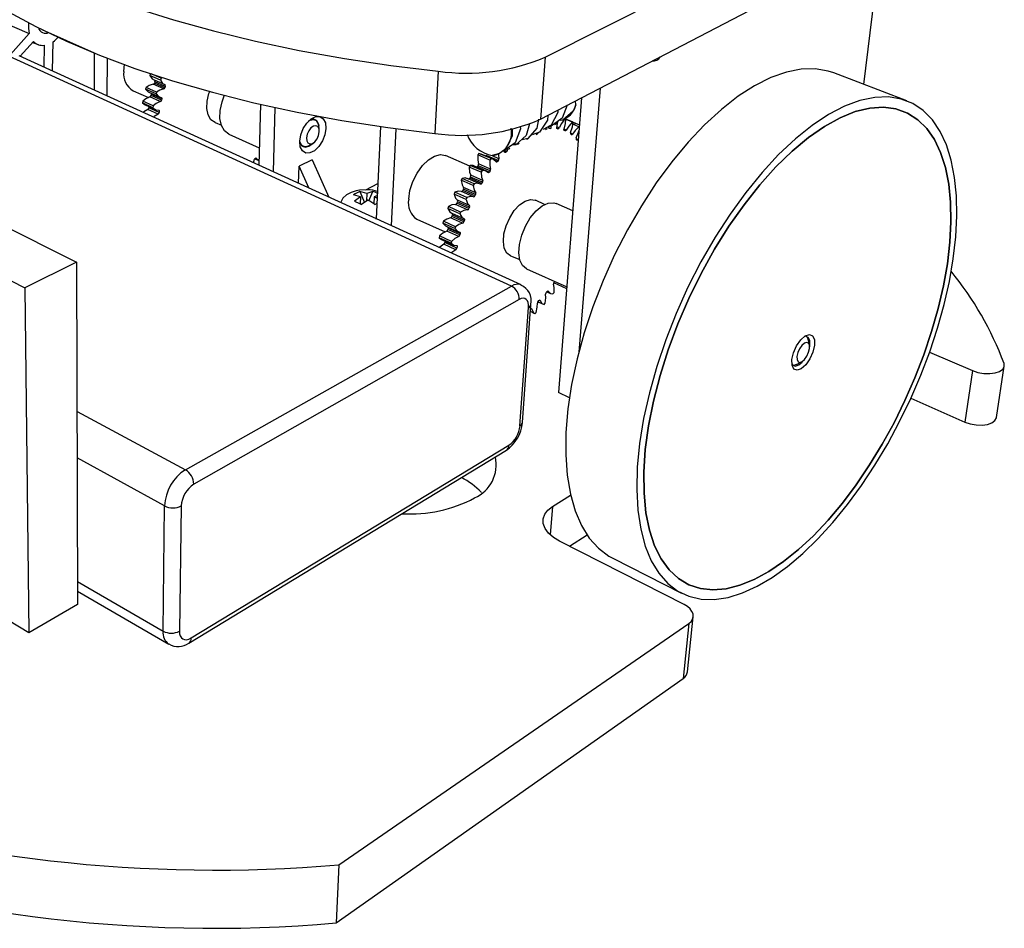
# Model space of a CAD drawing. Extents: x 0 to 195, y 0 to 150.
# Tile 4 of 6: x 130 to 195, y 59 to 119. Entities that reach past the tile are written whole.
import ezdxf

# ---------------------------------------------------------------- set-up
doc = ezdxf.new("R2010")
doc.units = 0
doc.layers.get('0').update_dxf_attribs({"linetype": 'CONTINUOUS'})

msp = doc.modelspace()

# ---------------------------------------------------------------- linework, layer by layer
at = {"color": 7, "linetype": 'CONTINUOUS'}
for p, q in [((164.809, 116.201), (189.934, 128.873)), ((164.515, 112.106), (189.449, 125.095)), ((185.907, 114.407), (187.07, 123.856)), ((128.004, 118.917), (130.655, 117.776)), ((131.489, 118.043), (134.945, 116.497)), ((130.655, 117.776), (129.408, 116.378)), ((130.06, 116.274), (130.938, 117.244)), ((130.879, 117.18), (131.241, 117.045)), ((131.647, 117), (131.628, 115.558)), ((132.187, 115.303), (132.231, 117.23)), ((162.579, 101.052), (129.312, 116.282)), ((163.225, 101.133), (129.988, 116.307)), ((134.945, 116.488), (134.946, 114.043)), ((135.822, 113.643), (135.827, 116.14)), ((164.809, 116.201), (164.515, 112.106)), ((136.915, 115.264), (136.962, 115.751)), ((138.693, 115.115), (138.651, 115.002)), ((139.342, 114.693), (138.651, 115.002)), ((139.386, 114.81), (138.731, 115.103)), ((139.386, 114.81), (139.342, 114.693)), ((157.739, 115.28), (157.513, 111.163)), ((188.748, 113.321), (183.922, 115.166)), ((138.392, 114.209), (138.359, 114.091)), ((139.049, 113.78), (138.359, 114.091)), ((139.082, 113.899), (138.392, 114.209)), ((139.56, 114.104), (138.87, 114.414)), ((138.975, 114.581), (138.947, 114.495)), ((139.637, 114.186), (138.947, 114.495)), ((139.646, 114.368), (138.956, 114.677)), ((139.665, 114.272), (138.975, 114.581)), ((139.665, 114.272), (139.637, 114.186)), ((168.452, 114.157), (167.039, 96.689)), ((137.54, 113.986), (138.541, 113.534)), ((138.582, 113.887), (139.271, 113.576)), ((139.335, 113.269), (138.647, 113.581)), ((138.739, 113.758), (138.719, 113.672)), ((139.408, 113.361), (138.719, 113.672)), ((139.428, 113.447), (138.739, 113.758)), ((139.082, 113.899), (139.049, 113.78)), ((139.428, 113.447), (139.408, 113.361)), ((167.227, 113.519), (165.706, 94.008)), ((138.171, 113.297), (138.149, 113.179)), ((138.837, 112.866), (138.149, 113.179)), ((138.149, 113.179), (138.325, 113.061)), ((138.86, 112.984), (138.171, 113.297)), ((138.322, 113.056), (139.01, 112.743)), ((138.578, 112.939), (138.566, 112.855)), ((139.254, 112.543), (138.566, 112.855)), ((138.86, 112.984), (138.837, 112.866)), ((145.961, 113.097), (145.854, 109.063)), ((146.926, 112.881), (146.803, 108.63)), ((166.839, 113.05), (166.823, 113.33)), ((139.188, 112.442), (138.5, 112.755)), ((139.266, 112.627), (139.254, 112.543)), ((142.958, 111.881), (143.377, 111.714)), ((149.586, 112.055), (149.492, 112.096)), ((149.859, 111.375), (149.833, 111.633)), ((153.915, 111.621), (153.634, 105.511)), ((154.638, 105.053), (154.949, 111.477)), ((165.151, 111.497), (165.096, 111.493)), ((165.453, 111.75), (165.581, 111.818)), ((165.584, 111.563), (165.647, 111.938)), ((165.662, 111.469), (165.61, 111.477)), ((166.185, 112.109), (167.088, 111.734)), ((166.614, 111.927), (166.185, 112.106)), ((166.674, 111.892), (166.614, 111.927)), ((167.051, 111.604), (166.654, 111.769)), ((166.774, 111.865), (166.763, 111.724)), ((167.076, 111.58), (167.051, 111.604)), ((143.876, 111.12), (145.884, 110.212)), ((166.129, 111.328), (166.083, 111.348)), ((166.546, 111.079), (166.505, 111.11)), ((167.056, 111.321), (167.046, 111.325)), ((148.708, 110.34), (148.801, 110.298)), ((149.281, 110.397), (149.491, 110.55)), ((162.86, 110.486), (162.799, 110.437)), ((166.905, 110.726), (166.871, 110.767)), ((159.821, 109.002), (158.216, 109.701)), ((160.432, 109.842), (160.354, 109.743)), ((161.154, 109.398), (160.354, 109.743)), ((161.232, 109.497), (160.432, 109.842)), ((160.581, 109.796), (160.432, 109.842)), ((161.383, 109.454), (160.583, 109.799)), ((160.909, 109.71), (160.877, 109.673)), ((161.708, 109.366), (160.909, 109.71)), ((162.14, 109.911), (162.074, 110.012)), ((162.276, 109.971), (162.216, 109.912)), ((145.533, 109.21), (145.516, 109.333)), ((145.55, 109.444), (145.604, 109.504)), ((145.592, 109.491), (145.851, 109.373)), ((148.483, 107.863), (148.52, 108.992)), ((149.377, 109.421), (148.52, 108.992)), ((149.165, 107.552), (148.52, 108.992)), ((149.377, 109.421), (150.482, 106.95)), ((159.85, 109.046), (159.778, 108.938)), ((160.578, 108.59), (159.778, 108.938)), ((160.65, 108.698), (159.85, 109.046)), ((160.889, 108.67), (160.09, 109.018)), ((160.368, 109.027), (160.314, 108.952)), ((161.112, 108.605), (160.314, 108.952)), ((161.167, 108.681), (160.368, 109.027)), ((161.197, 108.804), (160.399, 109.15)), ((161.232, 109.497), (161.154, 109.398)), ((161.708, 109.366), (161.65, 109.298)), ((159.865, 108.277), (159.815, 108.195)), ((160.663, 107.928), (159.865, 108.277)), ((160.683, 108.049), (159.885, 108.398)), ((160.65, 108.698), (160.578, 108.59)), ((161.167, 108.681), (161.112, 108.605)), ((152.932, 107.427), (153.741, 107.844)), ((159.315, 108.182), (159.25, 108.066)), ((160.048, 107.716), (159.25, 108.066)), ((160.114, 107.832), (159.315, 108.182)), ((160.214, 107.238), (159.417, 107.589)), ((160.466, 107.828), (159.668, 108.178)), ((160.613, 107.846), (159.815, 108.195)), ((160.114, 107.832), (160.048, 107.716)), ((160.663, 107.928), (160.613, 107.846)), ((152.595, 106.961), (152.129, 107.104)), ((152.595, 106.961), (152.184, 106.683)), ((153.011, 107.176), (152.545, 107.318)), ((152.545, 107.318), (152.849, 106.595)), ((152.595, 106.961), (152.575, 106.508)), ((153.011, 107.176), (152.989, 106.69)), ((153.147, 106.705), (153.413, 107.318)), ((153.486, 106.961), (153.466, 106.51)), ((158.837, 107.266), (158.779, 107.145)), ((159.576, 106.792), (158.779, 107.145)), ((159.634, 106.913), (158.837, 107.266)), ((160.076, 106.971), (159.28, 107.323)), ((159.408, 107.473), (159.364, 107.387)), ((160.16, 107.035), (159.364, 107.387)), ((160.205, 107.122), (159.408, 107.473)), ((159.634, 106.913), (159.576, 106.792)), ((160.205, 107.122), (160.16, 107.035)), ((153.071, 106.745), (152.66, 106.467)), ((153.534, 106.467), (153.682, 106.546)), ((158.423, 106.315), (158.375, 106.191)), ((159.219, 105.96), (158.423, 106.315)), ((159.681, 106.109), (158.886, 106.463)), ((159.007, 106.63), (158.968, 106.541)), ((159.763, 106.187), (158.968, 106.541)), ((159.8, 106.386), (159.004, 106.739)), ((159.802, 106.277), (159.007, 106.63)), ((159.802, 106.277), (159.763, 106.187)), ((164.776, 106.449), (164.173, 106.742)), ((166.644, 106.035), (165.532, 106.519)), ((126.735, 106.172), (133.787, 102.636)), ((159.171, 105.835), (158.375, 106.191)), ((158.667, 105.764), (158.635, 105.672)), ((159.429, 105.317), (158.635, 105.672)), ((159.448, 105.508), (158.653, 105.864)), ((159.461, 105.408), (158.667, 105.764)), ((159.219, 105.96), (159.171, 105.835)), ((153.591, 105.531), (153.636, 105.537)), ((156.324, 105.489), (158.192, 104.644)), ((158.083, 105.346), (158.044, 105.221)), ((158.838, 104.863), (158.044, 105.221)), ((158.877, 104.989), (158.083, 105.346)), ((158.249, 105.017), (159.043, 104.659)), ((159.35, 105.227), (158.556, 105.583)), ((158.877, 104.989), (158.838, 104.863)), ((159.461, 105.408), (159.429, 105.317)), ((123.321, 104.563), (130.369, 100.938)), ((157.821, 104.378), (157.793, 104.254)), ((158.614, 104.019), (157.821, 104.378)), ((159.089, 104.341), (158.297, 104.699)), ((158.396, 104.889), (158.371, 104.798)), ((159.164, 104.44), (158.371, 104.798)), ((159.188, 104.532), (158.396, 104.889)), ((159.188, 104.532), (159.164, 104.44)), ((158.586, 103.894), (157.793, 104.254)), ((157.793, 104.254), (157.958, 104.139)), ((157.955, 104.133), (158.747, 103.773)), ((158.903, 103.466), (158.112, 103.826)), ((158.197, 104.023), (158.181, 103.934)), ((158.972, 103.574), (158.181, 103.934)), ((158.614, 104.019), (158.586, 103.894)), ((158.989, 103.664), (158.972, 103.574)), ((162.512, 103.06), (163.133, 102.81)), ((133.787, 102.636), (130.369, 100.938)), ((133.787, 102.636), (133.86, 79.973)), ((163.584, 102.205), (166.251, 100.999)), ((140.994, 88.903), (162.579, 101.052)), ((166.242, 100.884), (165.384, 101.273)), ((165.398, 101.297), (165.445, 101.363)), ((130.369, 100.938), (130.637, 78.101)), ((164.885, 100.633), (164.94, 100.7)), ((164.927, 100.685), (165.171, 100.574)), ((165.329, 100.534), (165.402, 100.63)), ((163.097, 100.176), (141.549, 87.944)), ((163.303, 92.022), (163.868, 99.843)), ((164.333, 100.026), (164.696, 99.86)), ((164.344, 100.04), (164.402, 100.098)), ((164.745, 99.838), (164.822, 99.924)), ((163.147, 91.809), (163.71, 99.638)), ((164.136, 99.225), (163.834, 99.365)), ((164.136, 99.225), (164.216, 99.299)), ((182.141, 97.701), (182.215, 97.54)), ((182.308, 97.162), (182.218, 97.529)), ((190.265, 96.69), (193.098, 95.466)), ((181.456, 95.862), (181.794, 96.038)), ((193.098, 95.466), (192.596, 92.059)), ((194.692, 92.357), (195.211, 95.76)), ((166.419, 93.668), (165.706, 94.008)), ((189.028, 93.64), (192.596, 92.059)), ((141.223, 77.429), (162.243, 90.193)), ((141.379, 77.766), (162.418, 90.522)), ((165.302, 86.475), (166.497, 87.229)), ((139.517, 78.219), (139.615, 86.503)), ((140.722, 86.503), (140.601, 78.219)), ((174.012, 79.973), (165.767, 84.175)), ((166.425, 83.839), (167.585, 84.587)), ((169.283, 83.043), (173.843, 80.729)), ((133.857, 80.874), (139.889, 77.357)), ((130.637, 78.101), (126.631, 80.507)), ((133.86, 79.973), (130.637, 78.101)), ((174.239, 75.533), (174.62, 79.174)), ((151.146, 62.747), (174.322, 78.73)), ((174.322, 78.73), (173.943, 75.083)), ((150.975, 58.903), (173.943, 75.083)), ((151.146, 62.747), (150.975, 58.903))]:
    msp.add_line(p, q, dxfattribs=at)
at = {"color": 8, "linetype": 'CONTINUOUS'}
for p, q in [((165.151, 111.497), (165.058, 111.536)), ((165.096, 111.493), (165.07, 111.504)), ((165.23, 111.578), (165.084, 111.639)), ((165.662, 111.469), (165.584, 111.501)), ((165.742, 111.537), (165.59, 111.601)), ((165.61, 111.477), (165.598, 111.482)), ((166.21, 111.383), (166.066, 111.443)), ((166.626, 111.119), (166.489, 111.176)), ((166.983, 110.751), (166.859, 110.802)), ((145.681, 109.52), (145.653, 109.533)), ((161.748, 109.489), (161.319, 109.674)), ((162.216, 109.912), (162.109, 109.958)), ((162.276, 109.971), (162.119, 110.038)), ((162.325, 110.093), (162.245, 110.127)), ((161.65, 109.298), (161.476, 109.373)), ((165.015, 100.72), (164.989, 100.732)), ((164.473, 100.103), (164.436, 100.12)), ((163.91, 99.565), (163.863, 99.587)), ((133.819, 92.766), (140.994, 88.903)), ((139.615, 86.503), (133.829, 89.686)), ((165.302, 86.475), (165.154, 84.588)), ((133.855, 81.507), (139.517, 78.219))]:
    msp.add_line(p, q, dxfattribs=at)
at = {"color": 7, "linetype": 'CONTINUOUS', "flags": 128}
for points in [[(121.138, 130.52), (121.74, 129.448), (122.522, 128.374), (123.487, 127.303), (124.636, 126.241), (125.968, 125.191), (127.484, 124.161), (129.18, 123.154), (131.054, 122.177), (133.099, 121.236), (135.31, 120.337), (137.68, 119.484), (140.198, 118.685), (142.855, 117.943), (145.637, 117.265), (148.532, 116.656), (151.525, 116.119), (154.599, 115.659), (157.739, 115.28)], [(121.259, 126.786), (121.857, 125.685), (122.633, 124.583), (123.591, 123.485), (124.73, 122.395), (126.052, 121.319), (127.554, 120.262), (129.235, 119.23), (131.091, 118.229), (133.118, 117.264), (135.308, 116.342), (137.655, 115.469), (140.149, 114.65), (142.779, 113.89), (145.534, 113.196), (148.4, 112.572), (151.362, 112.022), (154.406, 111.551), (157.513, 111.163)], [(183.922, 115.166), (183.555, 115.287), (182.693, 115.433), (181.765, 115.412), (180.781, 115.219), (179.749, 114.855), (178.68, 114.321), (177.586, 113.619), (176.478, 112.757), (175.37, 111.74), (174.274, 110.581), (173.202, 109.29), (172.168, 107.882), (171.184, 106.373), (170.262, 104.78), (169.412, 103.122), (168.645, 101.418), (167.97, 99.688), (167.395, 97.954), (166.925, 96.235), (166.566, 94.551), (166.32, 92.922), (166.189, 91.365), (166.174, 89.898), (166.273, 88.535), (166.483, 87.291), (166.801, 86.176), (167.22, 85.201), (167.736, 84.374), (168.341, 83.7), (169.027, 83.185), (169.283, 83.043)], [(138.651, 115.002), (138.797, 114.782), (138.956, 114.677)], [(138.359, 114.091), (138.533, 113.912), (138.584, 113.893)], [(138.87, 114.414), (138.604, 114.341), (138.392, 114.209)], [(139.56, 114.104), (139.294, 114.03), (139.082, 113.899)], [(139.342, 114.693), (139.488, 114.473), (139.646, 114.368)], [(138.647, 113.581), (138.378, 113.461), (138.171, 113.297)], [(139.049, 113.78), (139.223, 113.601), (139.398, 113.534)], [(139.398, 113.534), (139.408, 113.53), (139.416, 113.524), (139.423, 113.515), (139.428, 113.505), (139.431, 113.492), (139.432, 113.478), (139.431, 113.463), (139.428, 113.447)], [(142.958, 111.881), (142.956, 111.882), (142.689, 112.072), (142.505, 112.387), (142.418, 112.804), (142.436, 113.287), (142.557, 113.797), (142.625, 113.981)], [(143.876, 111.12), (143.591, 111.335), (143.386, 111.687), (143.285, 112.149), (143.296, 112.685), (143.418, 113.255), (143.593, 113.714)], [(191.924, 108.253), (191.702, 109.382), (191.382, 110.4), (190.964, 111.294), (190.453, 112.054), (189.85, 112.671), (189.16, 113.135), (188.389, 113.439), (187.542, 113.576), (186.629, 113.544), (185.656, 113.338), (184.634, 112.958), (183.573, 112.405), (182.484, 111.684), (181.38, 110.8), (180.272, 109.76), (179.174, 108.576), (178.098, 107.259), (177.057, 105.824), (176.064, 104.288), (175.13, 102.668), (174.268, 100.982), (173.486, 99.252), (172.795, 97.497), (172.201, 95.739), (171.713, 93.998), (171.333, 92.294), (171.067, 90.647), (170.915, 89.074), (170.879, 87.594), (170.956, 86.221), (171.145, 84.969), (171.442, 83.85), (171.842, 82.874), (172.338, 82.047), (172.925, 81.378), (173.593, 80.868), (174.336, 80.522), (175.145, 80.338), (176.01, 80.317), (176.923, 80.454), (177.873, 80.748), (178.852, 81.191), (179.851, 81.778), (180.86, 82.502), (181.87, 83.355), (182.873, 84.327), (183.861, 85.409), (184.824, 86.59), (185.755, 87.861), (186.646, 89.21), (187.491, 90.626), (188.282, 92.096), (189.014, 93.609), (189.679, 95.151), (190.273, 96.711), (190.79, 98.276), (191.225, 99.832), (191.574, 101.367), (191.834, 102.867), (192.001, 104.318), (192.073, 105.709), (192.048, 107.025), (191.924, 108.253)], [(138.837, 112.866), (139.037, 112.732), (139.226, 112.703)], [(139.335, 113.269), (139.066, 113.149), (138.86, 112.984)], [(166.278, 113.025), (165.941, 112.166), (165.203, 111.649), (165.057, 111.65)], [(166.839, 113.05), (166.66, 112.643), (165.988, 112.034), (165.807, 112.014)], [(191.534, 107.802), (191.314, 108.902), (190.997, 109.889), (190.584, 110.754), (190.078, 111.484), (189.481, 112.072), (188.799, 112.507), (188.038, 112.782), (187.203, 112.893), (186.303, 112.834), (185.346, 112.603), (184.342, 112.201), (183.303, 111.629), (182.238, 110.891), (181.162, 109.994), (180.085, 108.946), (179.02, 107.759), (177.982, 106.444), (176.981, 105.018), (176.031, 103.497), (175.144, 101.898), (174.329, 100.242), (173.598, 98.548), (172.959, 96.837), (172.418, 95.13), (171.983, 93.447), (171.658, 91.809), (171.444, 90.233), (171.344, 88.739), (171.358, 87.342), (171.484, 86.057), (171.718, 84.897), (172.056, 83.874), (172.493, 82.994), (173.023, 82.267), (173.639, 81.697), (174.331, 81.287), (175.093, 81.039), (175.915, 80.952), (176.788, 81.024), (177.703, 81.253), (178.649, 81.632), (179.619, 82.157), (180.602, 82.821), (181.59, 83.615), (182.573, 84.531), (183.543, 85.559), (184.491, 86.69), (185.409, 87.912), (186.29, 89.215), (187.126, 90.586), (187.91, 92.014), (188.636, 93.487), (189.296, 94.992), (189.886, 96.516), (190.4, 98.045), (190.834, 99.568), (191.182, 101.07), (191.441, 102.538), (191.608, 103.958), (191.68, 105.318), (191.656, 106.604), (191.534, 107.802)], [(171.718, 84.897), (171.484, 86.057), (171.358, 87.342), (171.344, 88.739), (171.444, 90.233), (171.658, 91.809), (171.983, 93.447), (172.418, 95.13), (172.959, 96.837), (173.598, 98.548), (174.329, 100.242), (175.144, 101.898), (176.031, 103.497), (176.981, 105.018), (177.982, 106.444), (179.02, 107.759), (180.085, 108.946), (181.162, 109.994), (182.238, 110.891), (183.303, 111.629), (184.342, 112.201), (185.346, 112.603), (186.303, 112.834), (187.203, 112.893), (188.038, 112.782), (188.799, 112.507), (189.481, 112.072), (190.078, 111.484), (190.584, 110.754), (190.997, 109.889), (191.314, 108.902), (191.534, 107.802), (191.656, 106.604), (191.68, 105.318), (191.608, 103.958), (191.441, 102.538), (191.182, 101.07), (190.834, 99.568), (190.4, 98.045), (189.886, 96.516), (189.296, 94.992), (188.636, 93.487), (187.91, 92.014), (187.126, 90.586), (186.29, 89.215), (185.409, 87.912), (184.491, 86.69), (183.543, 85.559), (182.573, 84.531), (181.59, 83.615), (180.602, 82.821), (179.619, 82.157), (178.649, 81.632), (177.703, 81.253), (176.788, 81.024), (175.915, 80.952), (175.093, 81.039), (174.331, 81.287), (173.639, 81.697), (173.023, 82.267), (172.493, 82.994), (172.056, 83.874), (171.718, 84.897)], [(138.5, 112.755), (138.233, 112.591), (138.2, 112.558)], [(139.188, 112.442), (138.921, 112.277), (138.887, 112.244)], [(139.226, 112.703), (139.236, 112.701), (139.246, 112.697), (139.253, 112.69), (139.26, 112.681), (139.264, 112.67), (139.267, 112.657), (139.268, 112.642), (139.266, 112.627)], [(150.299, 111.497), (150.233, 111.08), (150.071, 110.662), (149.832, 110.293), (149.545, 110.017), (149.244, 109.867), (148.966, 109.862), (148.743, 110.002), (148.603, 110.272), (148.564, 110.639), (148.629, 111.059), (148.793, 111.481), (149.034, 111.852), (149.323, 112.129), (149.625, 112.277), (149.904, 112.279), (150.125, 112.135), (150.262, 111.863), (150.299, 111.497)], [(164.996, 112.357), (164.966, 112.029), (164.445, 111.252), (163.958, 111.07)], [(165.646, 112.696), (165.645, 112.555), (165.202, 111.702), (164.675, 111.425)], [(166.118, 112.132), (165.89, 111.822), (165.742, 111.537)], [(149.861, 111.259), (149.843, 111.465), (149.762, 111.61), (149.631, 111.673), (149.47, 111.644), (149.304, 111.528), (149.157, 111.342), (149.052, 111.113), (149.006, 110.879), (149.025, 110.673), (149.107, 110.529), (149.238, 110.466), (149.399, 110.496), (149.565, 110.613), (149.711, 110.799), (149.815, 111.026), (149.861, 111.259)], [(149.153, 111.986), (149.249, 112.038), (149.491, 112.08), (149.687, 111.985), (149.808, 111.767), (149.833, 111.633)], [(149.848, 111.497), (149.81, 111.803), (149.679, 112.014), (149.474, 112.097), (149.226, 112.041), (149.202, 112.028)], [(163.161, 111.625), (163.174, 111.46), (162.817, 110.53), (162.081, 110.012), (161.978, 110.014)], [(163.77, 111.806), (163.551, 111.016), (162.882, 110.405), (162.634, 110.379)], [(164.375, 112.111), (164.268, 111.516), (163.671, 110.819), (163.295, 110.731)], [(164.837, 111.427), (164.902, 111.461), (164.966, 111.495)], [(165.096, 111.493), (165.086, 111.494), (165.077, 111.498), (165.07, 111.504), (165.064, 111.513), (165.06, 111.524), (165.058, 111.537), (165.058, 111.552), (165.059, 111.567)], [(165.61, 111.477), (165.601, 111.48), (165.594, 111.486), (165.588, 111.494), (165.583, 111.504), (165.581, 111.517), (165.58, 111.531), (165.581, 111.547), (165.584, 111.563)], [(166.067, 111.444), (166.162, 111.827), (166.185, 112.113)], [(166.071, 112.074), (166.134, 112.108), (166.135, 112.108)], [(166.614, 111.927), (166.374, 111.65), (166.21, 111.383)], [(166.5, 111.214), (166.625, 111.597), (166.674, 111.892)], [(167.051, 111.604), (166.803, 111.364), (166.626, 111.119)], [(162.634, 111.468), (162.633, 110.984), (162.194, 110.125), (161.789, 109.83), (161.311, 109.697)], [(163.59, 110.773), (163.655, 110.807), (163.72, 110.841)], [(164.217, 111.102), (164.282, 111.136), (164.346, 111.17)], [(166.083, 111.348), (166.075, 111.353), (166.068, 111.361), (166.064, 111.371), (166.06, 111.383), (166.059, 111.397), (166.06, 111.412), (166.062, 111.428), (166.067, 111.444)], [(166.21, 111.383), (166.201, 111.369), (166.191, 111.356), (166.18, 111.345), (166.17, 111.336), (166.159, 111.33), (166.148, 111.327), (166.138, 111.326), (166.129, 111.328)], [(166.626, 111.119), (166.616, 111.106), (166.606, 111.094), (166.595, 111.085), (166.584, 111.078), (166.573, 111.074), (166.563, 111.073), (166.554, 111.075), (166.546, 111.079)], [(166.876, 110.878), (167.029, 111.254), (167.046, 111.325)], [(148.563, 110.605), (148.58, 110.546), (148.713, 110.336), (148.919, 110.255), (149.166, 110.313), (149.398, 110.482)], [(149.281, 110.397), (149.143, 110.316), (148.901, 110.272), (148.704, 110.365), (148.582, 110.582), (148.574, 110.612)], [(162.334, 110.114), (162.4, 110.149), (162.465, 110.183)], [(162.964, 110.445), (163.029, 110.479), (163.094, 110.513)], [(166.983, 110.751), (166.972, 110.739), (166.962, 110.729), (166.951, 110.722), (166.94, 110.717), (166.93, 110.715), (166.921, 110.716), (166.912, 110.719), (166.905, 110.726)], [(145.604, 109.504), (145.614, 109.515), (145.625, 109.523), (145.635, 109.529), (145.646, 109.532), (145.656, 109.533), (145.666, 109.531), (145.674, 109.527), (145.681, 109.52)], [(145.681, 109.52), (145.85, 109.373), (145.851, 109.373)], [(155.78, 106.8), (155.864, 107.378), (156.054, 107.972), (156.337, 108.538), (156.689, 109.033), (157.086, 109.419), (157.496, 109.667), (157.889, 109.76), (158.216, 109.701)], [(160.354, 109.743), (160.347, 109.386), (160.399, 109.15)], [(161.732, 109.814), (161.725, 109.75), (161.748, 109.489)], [(162.216, 109.912), (162.204, 109.902), (162.193, 109.895), (162.182, 109.891), (162.171, 109.889), (162.162, 109.89), (162.153, 109.895), (162.146, 109.901), (162.14, 109.911)], [(159.778, 108.938), (159.807, 108.605), (159.885, 108.398)], [(160.084, 109.006), (160.037, 109.035), (159.85, 109.046)], [(160.314, 108.952), (160.304, 108.939), (160.293, 108.929)], [(161.154, 109.398), (161.147, 109.04), (161.197, 108.804)], [(161.57, 109.28), (161.403, 109.445), (161.232, 109.497)], [(161.65, 109.298), (161.639, 109.286), (161.628, 109.277), (161.617, 109.271), (161.605, 109.267), (161.595, 109.266), (161.585, 109.268), (161.577, 109.273), (161.57, 109.28)], [(159.664, 108.167), (159.514, 108.212), (159.315, 108.182)], [(160.578, 108.59), (160.605, 108.257), (160.683, 108.049)], [(161.03, 108.571), (160.836, 108.688), (160.65, 108.698)], [(161.112, 108.605), (161.102, 108.592), (161.091, 108.581), (161.08, 108.573), (161.068, 108.567), (161.057, 108.564), (161.047, 108.563), (161.038, 108.566), (161.03, 108.571)], [(159.25, 108.066), (159.314, 107.764), (159.417, 107.589)], [(160.048, 107.716), (160.111, 107.414), (160.214, 107.238)], [(160.529, 107.797), (160.312, 107.863), (160.114, 107.832)], [(160.613, 107.846), (160.603, 107.832), (160.593, 107.82), (160.581, 107.809), (160.57, 107.801), (160.559, 107.796), (160.548, 107.793), (160.538, 107.794), (160.529, 107.797)], [(153.061, 107.433), (152.525, 107.407), (152.307, 107.366), (151.97, 107.261), (151.667, 107.1), (151.423, 106.879), (151.279, 106.611), (151.272, 106.571)], [(152.545, 107.318), (152.241, 107.174), (152.129, 107.104)], [(153.413, 107.318), (153.131, 107.229), (153.011, 107.176)], [(153.711, 107.19), (153.55, 107.268), (153.413, 107.318)], [(153.705, 107.045), (153.607, 107.014), (153.486, 106.961)], [(153.696, 106.844), (153.625, 106.889), (153.486, 106.961)], [(158.779, 107.145), (158.877, 106.879), (159.004, 106.739)], [(159.28, 107.323), (159.043, 107.337), (158.837, 107.266)], [(160.076, 106.971), (159.84, 106.985), (159.634, 106.913)], [(152.184, 106.683), (152.523, 106.533), (152.66, 106.467)], [(153.534, 106.467), (153.209, 106.673), (153.071, 106.745)], [(158.886, 106.463), (158.634, 106.425), (158.423, 106.315)], [(159.576, 106.792), (159.673, 106.526), (159.8, 106.386)], [(162.512, 103.06), (162.267, 103.245), (162.106, 103.567), (162.044, 103.999), (162.087, 104.506), (162.231, 105.046), (162.465, 105.575), (162.77, 106.05), (163.12, 106.431), (163.486, 106.686), (163.839, 106.796), (164.149, 106.753), (164.173, 106.742)], [(163.584, 102.205), (163.321, 102.416), (163.143, 102.775), (163.07, 103.254), (163.109, 103.816), (163.258, 104.42), (163.505, 105.019), (163.831, 105.569), (164.213, 106.028), (164.62, 106.361), (165.022, 106.543), (165.39, 106.562), (165.532, 106.519)], [(158.375, 106.191), (158.505, 105.966), (158.653, 105.864)], [(158.653, 105.864), (158.661, 105.858), (158.667, 105.85), (158.672, 105.839), (158.675, 105.826), (158.676, 105.812), (158.675, 105.797), (158.672, 105.78), (158.667, 105.764)], [(159.171, 105.835), (159.3, 105.61), (159.448, 105.508)], [(159.681, 106.109), (159.43, 106.071), (159.219, 105.96)], [(158.044, 105.221), (158.204, 105.041), (158.252, 105.023)], [(158.556, 105.583), (158.295, 105.494), (158.083, 105.346)], [(159.35, 105.227), (159.089, 105.137), (158.877, 104.989)], [(159.448, 105.508), (159.455, 105.503), (159.462, 105.494), (159.467, 105.484), (159.469, 105.471), (159.47, 105.457), (159.469, 105.441), (159.466, 105.425), (159.461, 105.408)], [(158.297, 104.699), (158.03, 104.56), (157.821, 104.378)], [(159.089, 104.341), (158.822, 104.201), (158.614, 104.019)], [(158.838, 104.863), (158.998, 104.684), (159.164, 104.621)], [(159.164, 104.621), (159.173, 104.618), (159.18, 104.612), (159.186, 104.603), (159.191, 104.592), (159.193, 104.579), (159.193, 104.564), (159.192, 104.548), (159.188, 104.532)], [(158.112, 103.826), (157.845, 103.641), (157.81, 103.605)], [(158.586, 103.894), (158.772, 103.763), (158.954, 103.741)], [(158.954, 103.741), (158.964, 103.74), (158.972, 103.736), (158.979, 103.729), (158.985, 103.72), (158.989, 103.708), (158.991, 103.695), (158.991, 103.68), (158.989, 103.664)], [(158.903, 103.466), (158.636, 103.28), (158.601, 103.244)], [(165.402, 100.63), (165.413, 100.962), (165.369, 101.181)], [(164.822, 99.924), (164.866, 100.275), (164.846, 100.516)], [(164.94, 100.7), (164.95, 100.711), (164.961, 100.72), (164.972, 100.726), (164.982, 100.73), (164.992, 100.732), (165.001, 100.73), (165.009, 100.726), (165.015, 100.72)], [(165.015, 100.72), (165.17, 100.574), (165.329, 100.534)], [(163.71, 99.638), (163.71, 99.811), (163.684, 99.962), (163.633, 100.086), (163.558, 100.178), (163.464, 100.235), (163.352, 100.253), (163.228, 100.234), (163.097, 100.176)], [(164.216, 99.299), (164.291, 99.663), (164.296, 99.924)], [(164.402, 100.098), (164.412, 100.108), (164.423, 100.115), (164.434, 100.12), (164.444, 100.122), (164.453, 100.121), (164.461, 100.118), (164.468, 100.112), (164.473, 100.103)], [(164.473, 100.103), (164.602, 99.915), (164.745, 99.838)], [(163.849, 99.58), (163.854, 99.583), (163.865, 99.588), (163.875, 99.591), (163.885, 99.591), (163.893, 99.589), (163.901, 99.583), (163.906, 99.575), (163.91, 99.565)], [(163.91, 99.565), (164.011, 99.337), (164.136, 99.225)], [(181.162, 95.814), (181.154, 96.195), (181.26, 96.649), (181.463, 97.106), (181.734, 97.496), (182.029, 97.759), (182.304, 97.854), (182.517, 97.769), (182.635, 97.517), (182.641, 97.136), (182.536, 96.685), (182.333, 96.232), (182.065, 95.845), (181.772, 95.582), (181.497, 95.483), (181.283, 95.564), (181.162, 95.814)], [(181.487, 96.19), (181.555, 96.049), (181.674, 96.003), (181.828, 96.058), (181.993, 96.206), (182.143, 96.423), (182.257, 96.677), (182.316, 96.93), (182.312, 97.143), (182.246, 97.284), (182.126, 97.332), (181.972, 97.278), (181.807, 97.131), (181.656, 96.913), (181.542, 96.657), (181.483, 96.403), (181.487, 96.19)], [(182.326, 97.045), (182.339, 97.136), (182.334, 97.452), (182.235, 97.662), (182.058, 97.733), (181.989, 97.724)], [(181.149, 95.916), (181.209, 95.829), (181.387, 95.761), (181.616, 95.843), (181.824, 96.021)], [(181.445, 95.857), (181.266, 95.804), (181.241, 95.805)], [(193.098, 95.466), (193.46, 95.344), (193.855, 95.274), (194.248, 95.261), (194.608, 95.308), (194.903, 95.409), (195.108, 95.557), (195.207, 95.738), (195.192, 95.938)], [(192.596, 92.059), (192.955, 91.935), (193.346, 91.864), (193.736, 91.851), (194.093, 91.898), (194.385, 92.001), (194.589, 92.151), (194.688, 92.335), (194.692, 92.357)], [(165.767, 84.175), (165.355, 84.425), (165.031, 84.709), (164.805, 85.016), (164.687, 85.334), (164.68, 85.651), (164.784, 85.954), (164.994, 86.232), (165.302, 86.475)], [(174.322, 78.73), (174.476, 78.864), (174.577, 79.017), (174.621, 79.182), (174.606, 79.354), (174.534, 79.525), (174.407, 79.69), (174.231, 79.841), (174.012, 79.973)], [(140.601, 78.219), (140.613, 78.046), (140.656, 77.898), (140.727, 77.781), (140.824, 77.699), (140.942, 77.656), (141.077, 77.653), (141.225, 77.69), (141.379, 77.766)]]:
    msp.add_lwpolyline(points, dxfattribs=at)
at = {"color": 7, "linetype": 'CONTINUOUS'}
for centre, radius, start, end in [((132.619, 118.249), 2.02, 173.85103, 193.56187), ((131.743, 118.294), 0.502, 196.019, 294.39215), ((131.051, 118.97), 2.102, 304.15128, 317.39802), ((131.534, 117.824), 0.832, 224.21783, 277.8471), ((159.592, 128.648), 13.496, 262.10649, 292.73933), ((171.97, 116.481), 0.523, 262.7234, 331.16081), ((138.187, 115.094), 1.283, 172.39107, 239.73611), ((138.837, 114.522), 0.113, 286.52812, 346.26588), ((138.905, 114.617), 0.0787, 332.72919, 50.01004), ((139.527, 114.213), 0.113, 286.68429, 346.24179), ((139.595, 114.308), 0.0788, 332.63796, 49.86172), ((138.596, 113.695), 0.125, 293.96592, 349.39925), ((138.642, 113.785), 0.101, 344.46328, 17.7271), ((138.432, 112.872), 0.135, 300.36666, 352.88922), ((139.284, 113.385), 0.126, 294.10968, 349.34998), ((165.585, 113.298), 1.278, 294.67382, 348.78737), ((139.119, 112.56), 0.136, 300.4941, 352.8178), ((159.348, 124.008), 12.975, 261.87263, 293.46959), ((161.066, 111.202), 1.525, 279.24272, 11.71619), ((165.117, 111.609), 0.117, 287.02418, 344.94745), ((165.649, 111.565), 0.0973, 277.58182, 343.34318), ((161.717, 111.881), 2.222, 201.04337, 259.45977), ((166.583, 111.166), 0.0959, 149.81962, 215.87226), ((166.974, 110.818), 0.115, 148.25042, 206.16272), ((162.152, 110.093), 0.173, 315.58592, 0.00103), ((145.651, 109.352), 0.137, 137.72678, 187.68857), ((160.246, 109.122), 0.155, 322.13111, 10.29655), ((161.581, 109.476), 0.168, 319.11731, 4.65789), ((159.752, 108.357), 0.139, 324.7756, 16.7824), ((161.044, 108.776), 0.156, 322.17765, 10.11381), ((159.307, 107.539), 0.121, 326.98776, 24.55844), ((159.733, 108.232), 0.0902, 279.69619, 336.4218), ((160.549, 108.009), 0.14, 324.79677, 16.58093), ((153.021, 105.068), 2.365, 72.85948, 89.01344), ((159.276, 107.416), 0.0926, 272.38995, 341.84444), ((160.072, 107.064), 0.093, 272.59529, 341.88116), ((160.104, 107.188), 0.121, 326.97944, 24.34312), ((156.994, 106.536), 1.242, 167.71573, 237.37048), ((158.861, 106.572), 0.112, 282.66097, 343.46178), ((158.92, 106.683), 0.101, 328.78122, 33.96924), ((159.715, 106.329), 0.102, 328.73586, 33.75007), ((158.509, 105.705), 0.131, 291.12379, 345.47954), ((159.656, 106.219), 0.112, 282.86563, 343.45727), ((159.302, 105.35), 0.131, 291.31528, 345.44343), ((158.227, 104.829), 0.148, 298.1478, 347.92805), ((158.286, 104.923), 0.114, 342.72276, 13.61384), ((159.018, 104.472), 0.149, 298.31994, 347.86586), ((158.022, 103.96), 0.161, 304.04511, 350.81209), ((158.812, 103.601), 0.162, 304.1953, 350.72662), ((175.033, 88.427), 21.513, 20.43389, 39.28067), ((162.149, 100.207), 0.948, 358.12786, 62.99021), ((162.758, 100.083), 1.136, 347.80327, 66.42306), ((165.518, 101.205), 0.151, 142.31389, 189.03675), ((165.009, 100.527), 0.164, 139.42962, 183.73276), ((164.467, 99.921), 0.171, 136.10073, 179.17274), ((160.876, 92.207), 2.434, 304.1559, 355.63261), ((161.377, 91.962), 1.777, 305.8898, 355.06906), ((159.177, 89.236), 2.4, 293.76496, 12.46344), ((142.63, 86.368), 3.018, 122.83549, 177.42153), ((140.397, 87.918), 1.152, 1.31152, 58.83462), ((156.777, 83.654), 5.35, 44.43329, 62.22853), ((142.542, 86.417), 1.822, 123.02529, 177.2695), ((155.895, 94.977), 9.003, 266.37068, 298.16001), ((140.169, 87.608), 1.236, 243.38827, 296.61173), ((140.059, 79.238), 1.154, 242.00205, 297.99795), ((140.519, 78.375), 1.179, 238.57738, 306.64839), ((173.604, 75.628), 0.642, 301.91918, 351.46446), ((142.98, 158.74), 96.339, 252.11787, 274.86239), ((142.878, 151.015), 92.467, 250.04813, 275.02339)]:
    msp.add_arc(centre, radius, start, end, dxfattribs=at)
at = {"color": 8, "linetype": 'CONTINUOUS'}
for centre, radius, start, end in [((162.978, 100.488), 0.691, 69.42954, 125.25682), ((163.606, 99.882), 0.266, 293.11045, 351.58828), ((163.029, 92.059), 0.277, 295.22927, 352.20798), ((162.017, 90.524), 0.401, 304.22996, 359.64214), ((140.423, 78.099), 0.913, 172.43293, 234.62881), ((140.999, 77.737), 0.381, 306.01078, 4.30814)]:
    msp.add_arc(centre, radius, start, end, dxfattribs=at)

doc.saveas('drawing.dxf')
